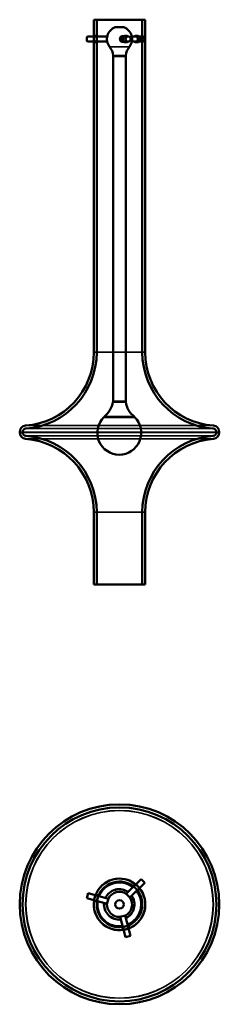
# Model space of a CAD drawing. Header units: millimetres. Extents: x 435 to 1206, y 227 to 990.
# Tile 1 of 2: x 435 to 590, y 227 to 990. Entities that reach past the tile are written whole.
import ezdxf

# ---------------------------------------------------------------- set-up
doc = ezdxf.new("R2010")
doc.units = ezdxf.units.MM
doc.header["$LTSCALE"] = 4
doc.layers.add('Visibile (ISO)', color=7, linetype='Continuous', lineweight=50)
doc.layers.add('Visibile sottile (ISO)', color=7, linetype='Continuous', lineweight=35)

msp = doc.modelspace()

# ---------------------------------------------------------------- linework, layer by layer
at = {"layer": 'Visibile (ISO)'}
for p, q in [((532.55, 990.32), (492.55, 990.32)), ((492.55, 732.32), (492.55, 990.32)), ((494.85, 990.32), (530.25, 990.32)), ((494.85, 732.32), (494.85, 990.32)), ((530.25, 732.32), (530.25, 990.32)), ((532.55, 732.32), (532.55, 990.32)), ((495.45, 977.82), (493.23, 977.82)), ((509.3, 984.51), (515.8, 984.51)), ((509.3, 984.51), (515.8, 984.51)), ((509.3, 984.51), (509.3, 984.51)), ((515.8, 984.51), (515.8, 984.51)), ((517.13, 977.82), (517.72, 977.82)), ((525.06, 977.82), (526.69, 977.82)), ((503, 977.32), (487.67, 977.32)), ((503, 973.32), (487.67, 973.32)), ((495.45, 972.82), (493.23, 972.82)), ((514.88, 977.32), (519.21, 977.32)), ((514.88, 973.32), (519.21, 973.32)), ((517.13, 972.82), (517.72, 972.82)), ((522.09, 977.32), (530.75, 977.32)), ((522.09, 973.32), (530.75, 973.32)), ((525.06, 972.82), (526.69, 972.82)), ((517.56, 962.41), (507.53, 962.41)), ((507.53, 962.07), (507.53, 962.41)), ((517.56, 962.07), (517.56, 962.41)), ((517.56, 962.07), (507.53, 962.07)), ((507.55, 694.07), (507.55, 962.07)), ((517.55, 694.07), (517.55, 962.07)), ((517.35, 693.8), (507.35, 693.8)), ((517.55, 694.07), (507.55, 694.07)), ((500.51, 682.1), (524.19, 682.1)), ((500.55, 682.4), (524.15, 682.4)), ((500.55, 682.4), (500.55, 682.1)), ((524.15, 682.4), (524.15, 682.1)), ((435.05, 670.15), (435.05, 670.48)), ((437.35, 670.15), (437.35, 670.48)), ((587.75, 670.15), (587.75, 670.48)), ((590.05, 670.15), (590.05, 670.48)), ((492.55, 552.32), (492.55, 608.32)), ((494.85, 552.32), (494.85, 608.32)), ((530.25, 552.32), (530.25, 608.32)), ((532.55, 552.32), (532.55, 608.32)), ((492.55, 552.32), (532.55, 552.32)), ((530.25, 552.32), (494.85, 552.32)), ((517.84, 312.25), (529.34, 323.75)), ((520.67, 309.43), (532.17, 320.93)), ((532.17, 320.93), (529.34, 323.75)), ((523.17, 318.29), (524.81, 319.93)), ((526.71, 314.75), (528.35, 316.4)), ((488.19, 312.73), (487.16, 308.86)), ((502.87, 304.66), (487.16, 308.86)), ((503.9, 308.52), (488.19, 312.73)), ((494.97, 306.25), (492.73, 306.85)), ((496.27, 311.08), (494.03, 311.68)), ((502.8, 304.41), (503.97, 308.76)), ((517.66, 312.43), (520.85, 309.25)), ((517.18, 295.55), (512.83, 294.39)), ((513.07, 294.45), (517.28, 278.74)), ((516.93, 295.49), (521.14, 279.78)), ((514.67, 286.56), (515.27, 284.32)), ((519.5, 287.85), (520.1, 285.61)), ((517.28, 278.74), (521.14, 279.78))]:
    msp.add_line(p, q, dxfattribs=at)
for radius in [77.5, 77.5, 75.2, 75.2, 20, 17.7, 3.25]:
    msp.add_circle((512.55, 304.13), radius, dxfattribs=at)
for centre, radius, start, end in [((512.55, 975.32), 9.75, 109.46401, 218.26962), ((512.55, 975.32), 9.75, 321.73038, 70.53599), ((495.16, 961.6), 12.39, 3.75363, 38.26962), ((529.93, 961.6), 12.39, 141.73038, 176.24637), ((435.55, 732.32), 57, 274.16222, 0), ((435.55, 732.32), 59.3, 274.16222, 0), ((589.55, 732.32), 59.3, 180, 265.83778), ((589.55, 732.32), 57, 180, 265.83778), ((489.99, 696.43), 17.56, 306.98327, 351.38532), ((534.72, 696.43), 17.56, 188.61468, 233.01673), ((512.35, 669.9), 17, 134.13944, 45.86056), ((440.05, 670.48), 5, 94.16222, 180), ((440.05, 670.48), 2.7, 94.16222, 180), ((585.05, 670.48), 2.7, 0, 85.83778), ((585.05, 670.48), 5, 0, 85.83778), ((440.05, 670.15), 5, 180, 265.83778), ((440.05, 670.15), 2.7, 180, 265.83778), ((435.55, 608.32), 57, 0, 85.83778), ((435.55, 608.32), 59.3, 0, 85.83778), ((589.55, 608.32), 59.3, 94.16222, 180), ((589.55, 608.32), 57, 94.16222, 180), ((585.05, 670.15), 2.7, 274.16222, 0), ((585.05, 670.15), 5, 274.16222, 0), ((512.55, 304.13), 20, 50.73917, 159.26083), ((512.55, 304.13), 20, 50.73917, 159.26083), ((512.55, 304.13), 20, 50.73917, 159.26083), ((512.55, 304.13), 17.7, 51.48796, 158.51204), ((512.55, 304.13), 17.7, 51.48796, 158.51204), ((512.55, 304.13), 17.7, 51.48796, 158.51204), ((512.35, 304.11), 17, 51.35754, 157.98544), ((512.35, 304.11), 11.84, 54.14917, 154.90042), ((512.35, 304.11), 11.8, 54.17961, 154.86676), ((512.55, 304.13), 9.75, 58.34236, 151.65764), ((512.35, 304.11), 17, 292.4139, 37.84456), ((512.55, 304.13), 17.7, 291.48796, 38.51204), ((512.55, 304.13), 17.7, 291.48796, 38.51204), ((512.55, 304.13), 17.7, 291.48796, 38.51204), ((512.55, 304.13), 20, 290.73917, 39.26083), ((512.55, 304.13), 20, 290.73917, 39.26083), ((512.55, 304.13), 20, 290.73917, 39.26083), ((512.55, 304.13), 20, 170.73917, 279.26083), ((512.55, 304.13), 20, 170.73917, 279.26083), ((512.55, 304.13), 20, 170.73917, 279.26083), ((512.55, 304.13), 17.7, 171.48796, 278.51204), ((512.55, 304.13), 17.7, 171.48796, 278.51204), ((512.55, 304.13), 17.7, 171.48796, 278.51204), ((512.35, 304.11), 17, 171.49823, 278.90035), ((512.55, 304.13), 9.75, 298.34236, 31.65764), ((512.35, 304.11), 11.8, 295.71358, 34.66209), ((512.35, 304.11), 11.84, 295.67795, 34.69645), ((512.35, 304.11), 11.84, 174.35257, 276.22351), ((512.35, 304.11), 11.8, 174.3837, 276.19433), ((512.55, 304.13), 9.75, 178.34236, 271.65764)]:
    msp.add_arc(centre, radius, start, end, dxfattribs=at)
for centre, major_axis, ratio, start_param, end_param in [((515, 975.32), (0, -2.25), 0.965926, 2.66571, 6.759068), ((514.88, 975.32), (0, 2.25), 0.965926, 5.807303, 6.254193), ((487.67, 975.32), (0, -2), 0.258819, 3.141593, 6.283185), ((514.88, 975.32), (0, -2), 0.965926, 3.141593, 6.283185), ((514.88, 975.32), (0, -2.25), 0.965926, 0.028992, 0.475882), ((530.75, 975.32), (0, 2), 0.707107, 3.141593, 6.283185)]:
    msp.add_ellipse(centre, major_axis=major_axis, ratio=ratio, start_param=start_param, end_param=end_param, dxfattribs=at)
msp.add_ellipse((519.21, 975.32), major_axis=(0, -2), ratio=0.965926, dxfattribs=at)
for points, knots in [([(493.67, 977.31), (493.62, 977.44), (493.56, 977.54), (493.4, 977.75), (493.31, 977.82), (493.15, 977.82), (493.07, 977.75), (492.94, 977.5), (492.88, 977.3), (492.81, 976.86), (492.78, 976.58), (492.74, 975.96), (492.73, 975.63), (492.73, 975.32)], [0.977574, 0.977574, 0.977574, 0.977574, 1.0370542, 1.0370542, 1.1313314, 1.1313314, 1.2256087, 1.2256087, 1.3198859, 1.3198859, 1.4141639, 1.4141639, 1.5084419, 1.5084419, 1.5084419, 1.5084419]), ([(494.97, 975.32), (494.97, 975.63), (494.98, 975.96), (495.02, 976.58), (495.04, 976.86), (495.11, 977.3), (495.16, 977.5), (495.29, 977.75), (495.37, 977.82), (495.53, 977.82), (495.63, 977.75), (495.78, 977.54), (495.84, 977.44), (495.9, 977.31)], [-1.5089157, -1.5089157, -1.5089157, -1.5089157, -1.4146078, -1.4146078, -1.3202999, -1.3202999, -1.2259933, -1.2259933, -1.1316867, -1.1316867, -1.0373802, -1.0373802, -0.9778885, -0.9778885, -0.9778885, -0.9778885]), ([(518.56, 977.31), (518.4, 977.44), (518.23, 977.54), (517.75, 977.75), (517.43, 977.82), (516.82, 977.82), (516.5, 977.75), (515.89, 977.5), (515.62, 977.3), (515.18, 976.86), (514.99, 976.58), (514.73, 975.96), (514.67, 975.63), (514.67, 975), (514.73, 974.67), (514.99, 974.05), (515.18, 973.77), (515.62, 973.33), (515.89, 973.13), (516.5, 972.88), (516.82, 972.82), (517.43, 972.82), (517.75, 972.88), (518.23, 973.09), (518.4, 973.19), (518.56, 973.32)], [-1.285485, -1.285485, -1.285485, -1.285485, -1.225993, -1.225993, -1.131687, -1.131687, -1.03738, -1.03738, -0.943074, -0.943074, -0.848766, -0.848766, -0.754458, -0.754458, -0.66015, -0.66015, -0.565842, -0.565842, -0.471536, -0.471536, -0.377229, -0.377229, -0.282922, -0.282922, -0.223431, -0.223431, -0.223431, -0.223431]), ([(519.16, 973.32), (519, 973.19), (518.83, 973.09), (518.35, 972.88), (518.03, 972.82), (517.42, 972.82), (517.09, 972.88), (516.49, 973.13), (516.21, 973.33), (515.78, 973.77), (515.59, 974.05), (515.33, 974.67), (515.27, 975), (515.27, 975.63), (515.33, 975.96), (515.59, 976.58), (515.78, 976.86), (516.21, 977.3), (516.49, 977.5), (517.09, 977.75), (517.42, 977.82), (518.03, 977.82), (518.35, 977.75), (518.83, 977.54), (519, 977.44), (519.16, 977.31)], [0.223353, 0.223353, 0.223353, 0.223353, 0.282833, 0.282833, 0.37711, 0.37711, 0.471388, 0.471388, 0.565665, 0.565665, 0.659943, 0.659943, 0.754221, 0.754221, 0.848499, 0.848499, 0.942777, 0.942777, 1.037054, 1.037054, 1.131331, 1.131331, 1.225609, 1.225609, 1.285089, 1.285089, 1.285089, 1.285089]), ([(523.96, 977.31), (524.08, 977.44), (524.22, 977.54), (524.6, 977.75), (524.84, 977.82), (525.29, 977.82), (525.52, 977.75), (525.93, 977.5), (526.11, 977.3), (526.39, 976.86), (526.51, 976.58), (526.67, 975.96), (526.71, 975.63), (526.71, 975), (526.67, 974.67), (526.51, 974.05), (526.39, 973.77), (526.11, 973.33), (525.93, 973.13), (525.52, 972.88), (525.29, 972.82), (525.06, 972.82)], [-1.285485, -1.285485, -1.285485, -1.285485, -1.2259933, -1.2259933, -1.1316867, -1.1316867, -1.0373802, -1.0373802, -0.9430736, -0.9430736, -0.8487657, -0.8487657, -0.7544578, -0.7544578, -0.66015, -0.66015, -0.5658421, -0.5658421, -0.4715355, -0.4715355, -0.3772289, -0.3772289, -0.3772289, -0.3772289]), ([(526.69, 972.82), (526.91, 972.82), (527.14, 972.88), (527.56, 973.13), (527.74, 973.33), (528.03, 973.77), (528.15, 974.05), (528.31, 974.67), (528.35, 975), (528.35, 975.63), (528.31, 975.96), (528.15, 976.58), (528.03, 976.86), (527.74, 977.3), (527.56, 977.5), (527.14, 977.75), (526.91, 977.82), (526.47, 977.82), (526.22, 977.75), (525.85, 977.54), (525.71, 977.44), (525.59, 977.31)], [0.3771105, 0.3771105, 0.3771105, 0.3771105, 0.4713877, 0.4713877, 0.5656649, 0.5656649, 0.659943, 0.659943, 0.754221, 0.754221, 0.848499, 0.848499, 0.942777, 0.942777, 1.0370542, 1.0370542, 1.1313314, 1.1313314, 1.2256087, 1.2256087, 1.2850889, 1.2850889, 1.2850889, 1.2850889]), ([(492.73, 975.32), (492.73, 975), (492.74, 974.67), (492.78, 974.05), (492.81, 973.77), (492.88, 973.33), (492.94, 973.13), (493.07, 972.88), (493.15, 972.82), (493.31, 972.82), (493.4, 972.88), (493.56, 973.09), (493.62, 973.19), (493.67, 973.32)], [0, 0, 0, 0, 0.094278, 0.094278, 0.188556, 0.188556, 0.2828333, 0.2828333, 0.3771105, 0.3771105, 0.4713877, 0.4713877, 0.5308679, 0.5308679, 0.5308679, 0.5308679]), ([(495.9, 973.32), (495.84, 973.19), (495.78, 973.09), (495.63, 972.88), (495.53, 972.82), (495.37, 972.82), (495.29, 972.88), (495.16, 973.13), (495.11, 973.33), (495.04, 973.77), (495.02, 974.05), (494.98, 974.67), (494.97, 975), (494.97, 975.32)], [-0.5310272, -0.5310272, -0.5310272, -0.5310272, -0.4715355, -0.4715355, -0.3772289, -0.3772289, -0.2829223, -0.2829223, -0.1886157, -0.1886157, -0.0943079, -0.0943079, 0, 0, 0, 0]), ([(525.06, 972.82), (524.84, 972.82), (524.6, 972.88), (524.22, 973.09), (524.08, 973.19), (523.96, 973.32)], [-0.3772289, -0.3772289, -0.3772289, -0.3772289, -0.2829223, -0.2829223, -0.2234307, -0.2234307, -0.2234307, -0.2234307]), ([(525.59, 973.32), (525.71, 973.19), (525.85, 973.09), (526.22, 972.88), (526.47, 972.82), (526.69, 972.82)], [0.223353, 0.223353, 0.223353, 0.223353, 0.2828333, 0.2828333, 0.3771105, 0.3771105, 0.3771105, 0.3771105]), ([(523.17, 318.29), (523.17, 318.29), (523.22, 318.25), (523.42, 318.1), (523.58, 317.98), (523.92, 317.69), (524.14, 317.51), (524.6, 317.1), (524.84, 316.87), (525.29, 316.43), (525.52, 316.18), (525.93, 315.72), (526.11, 315.51), (526.39, 315.16), (526.51, 315.01), (526.67, 314.81), (526.71, 314.75), (526.71, 314.75), (526.67, 314.81), (526.54, 314.97), (526.47, 315.06), (526.4, 315.15)], [-1.5089157, -1.5089157, -1.5089157, -1.5089157, -1.4146078, -1.4146078, -1.3202999, -1.3202999, -1.2259933, -1.2259933, -1.1316867, -1.1316867, -1.0373802, -1.0373802, -0.9430736, -0.9430736, -0.8487657, -0.8487657, -0.7544578, -0.7544578, -0.66015, -0.66015, -0.6006572, -0.6006572, -0.6006572, -0.6006572]), ([(523.57, 317.98), (523.47, 318.06), (523.39, 318.12), (523.22, 318.25), (523.17, 318.29), (523.17, 318.29)], [-0.1538006, -0.1538006, -0.1538006, -0.1538006, -0.0943079, -0.0943079, 0, 0, 0, 0]), ([(528.03, 316.79), (528.11, 316.69), (528.18, 316.61), (528.31, 316.45), (528.35, 316.4), (528.35, 316.4), (528.31, 316.45), (528.15, 316.65), (528.03, 316.8), (527.74, 317.14), (527.56, 317.35), (527.14, 317.81), (526.91, 318.05), (526.47, 318.5), (526.22, 318.73), (525.77, 319.14), (525.55, 319.33), (525.21, 319.61), (525.06, 319.73), (524.86, 319.89), (524.81, 319.93), (524.81, 319.93)], [0.6004621, 0.6004621, 0.6004621, 0.6004621, 0.659943, 0.659943, 0.754221, 0.754221, 0.848499, 0.848499, 0.942777, 0.942777, 1.0370542, 1.0370542, 1.1313314, 1.1313314, 1.2256087, 1.2256087, 1.3198859, 1.3198859, 1.4141639, 1.4141639, 1.5084419, 1.5084419, 1.5084419, 1.5084419]), ([(524.81, 319.93), (524.81, 319.93), (524.86, 319.89), (525.02, 319.76), (525.11, 319.7), (525.2, 319.62)], [0, 0, 0, 0, 0.094278, 0.094278, 0.1537589, 0.1537589, 0.1537589, 0.1537589]), ([(493.84, 311.21), (493.89, 311.33), (493.93, 311.43), (494, 311.62), (494.03, 311.68), (494.03, 311.68), (494, 311.62), (493.91, 311.39), (493.84, 311.21), (493.69, 310.79), (493.59, 310.52), (493.4, 309.93), (493.31, 309.61), (493.15, 309.01), (493.07, 308.68), (492.94, 308.08), (492.88, 307.8), (492.81, 307.36), (492.78, 307.17), (492.74, 306.92), (492.73, 306.85), (492.73, 306.85)], [0.6004621, 0.6004621, 0.6004621, 0.6004621, 0.659943, 0.659943, 0.754221, 0.754221, 0.848499, 0.848499, 0.942777, 0.942777, 1.0370542, 1.0370542, 1.1313314, 1.1313314, 1.2256087, 1.2256087, 1.3198859, 1.3198859, 1.4141639, 1.4141639, 1.5084419, 1.5084419, 1.5084419, 1.5084419]), ([(492.73, 306.85), (492.73, 306.85), (492.74, 306.92), (492.77, 307.12), (492.79, 307.23), (492.81, 307.35)], [0, 0, 0, 0, 0.094278, 0.094278, 0.1537589, 0.1537589, 0.1537589, 0.1537589]), ([(494.97, 306.25), (494.97, 306.25), (494.98, 306.32), (495.02, 306.57), (495.04, 306.76), (495.11, 307.2), (495.16, 307.48), (495.29, 308.08), (495.37, 308.41), (495.53, 309.02), (495.63, 309.34), (495.82, 309.92), (495.91, 310.19), (496.07, 310.61), (496.14, 310.79), (496.24, 311.02), (496.27, 311.08), (496.27, 311.08), (496.24, 311.02), (496.16, 310.83), (496.12, 310.73), (496.08, 310.62)], [-1.5089157, -1.5089157, -1.5089157, -1.5089157, -1.4146078, -1.4146078, -1.3202999, -1.3202999, -1.2259933, -1.2259933, -1.1316867, -1.1316867, -1.0373802, -1.0373802, -0.9430736, -0.9430736, -0.8487657, -0.8487657, -0.7544578, -0.7544578, -0.66015, -0.66015, -0.6006572, -0.6006572, -0.6006572, -0.6006572]), ([(495.04, 306.75), (495.02, 306.63), (495.01, 306.52), (494.98, 306.32), (494.97, 306.25), (494.97, 306.25)], [-0.1538006, -0.1538006, -0.1538006, -0.1538006, -0.0943079, -0.0943079, 0, 0, 0, 0]), ([(519.5, 287.85), (519.5, 287.85), (519.44, 287.83), (519.2, 287.73), (519.02, 287.66), (518.6, 287.5), (518.34, 287.4), (517.75, 287.21), (517.43, 287.12), (516.82, 286.95), (516.5, 286.88), (515.89, 286.75), (515.62, 286.7), (515.18, 286.63), (514.99, 286.6), (514.73, 286.57), (514.67, 286.56), (514.67, 286.56), (514.73, 286.57), (514.94, 286.59), (515.04, 286.61), (515.17, 286.63)], [-1.5089157, -1.5089157, -1.5089157, -1.5089157, -1.4146078, -1.4146078, -1.3202999, -1.3202999, -1.2259933, -1.2259933, -1.1316867, -1.1316867, -1.0373802, -1.0373802, -0.9430736, -0.9430736, -0.8487657, -0.8487657, -0.7544578, -0.7544578, -0.66015, -0.66015, -0.6006572, -0.6006572, -0.6006572, -0.6006572]), ([(515.77, 284.39), (515.64, 284.37), (515.54, 284.36), (515.33, 284.33), (515.27, 284.32), (515.27, 284.32), (515.33, 284.33), (515.59, 284.36), (515.78, 284.39), (516.21, 284.47), (516.49, 284.52), (517.09, 284.65), (517.42, 284.73), (518.03, 284.9), (518.35, 284.99), (518.94, 285.18), (519.2, 285.27), (519.62, 285.42), (519.8, 285.49), (520.04, 285.59), (520.1, 285.61), (520.1, 285.61)], [0.6004621, 0.6004621, 0.6004621, 0.6004621, 0.659943, 0.659943, 0.754221, 0.754221, 0.848499, 0.848499, 0.942777, 0.942777, 1.0370542, 1.0370542, 1.1313314, 1.1313314, 1.2256087, 1.2256087, 1.3198859, 1.3198859, 1.4141639, 1.4141639, 1.5084419, 1.5084419, 1.5084419, 1.5084419]), ([(519.03, 287.66), (519.15, 287.71), (519.24, 287.75), (519.44, 287.83), (519.5, 287.85), (519.5, 287.85)], [-0.1538006, -0.1538006, -0.1538006, -0.1538006, -0.0943079, -0.0943079, 0, 0, 0, 0]), ([(520.1, 285.61), (520.1, 285.61), (520.04, 285.59), (519.84, 285.51), (519.74, 285.47), (519.63, 285.43)], [0, 0, 0, 0, 0.094278, 0.094278, 0.1537589, 0.1537589, 0.1537589, 0.1537589])]:
    msp.add_open_spline(points, degree=3, knots=knots, dxfattribs=at)
at = {"layer": 'Visibile sottile (ISO)'}
for p, q in [((520.2, 969.28), (504.89, 969.28)), ((492.55, 732.32), (532.55, 732.32)), ((494.85, 732.32), (530.25, 732.32)), ((439.68, 675.47), (585.41, 675.47)), ((439.85, 673.17), (585.24, 673.17)), ((590.05, 670.48), (435.05, 670.48)), ((435.05, 670.15), (590.05, 670.15)), ((587.75, 670.48), (437.35, 670.48)), ((437.35, 670.15), (587.75, 670.15)), ((585.41, 665.16), (439.68, 665.16)), ((585.24, 667.46), (439.85, 667.46)), ((532.55, 608.32), (492.55, 608.32)), ((530.25, 608.32), (494.85, 608.32))]:
    msp.add_line(p, q, dxfattribs=at)
for radius in [72.86, 72.86, 72.7, 72.7]:
    msp.add_circle((512.55, 304.13), radius, dxfattribs=at)

doc.saveas('drawing.dxf')
